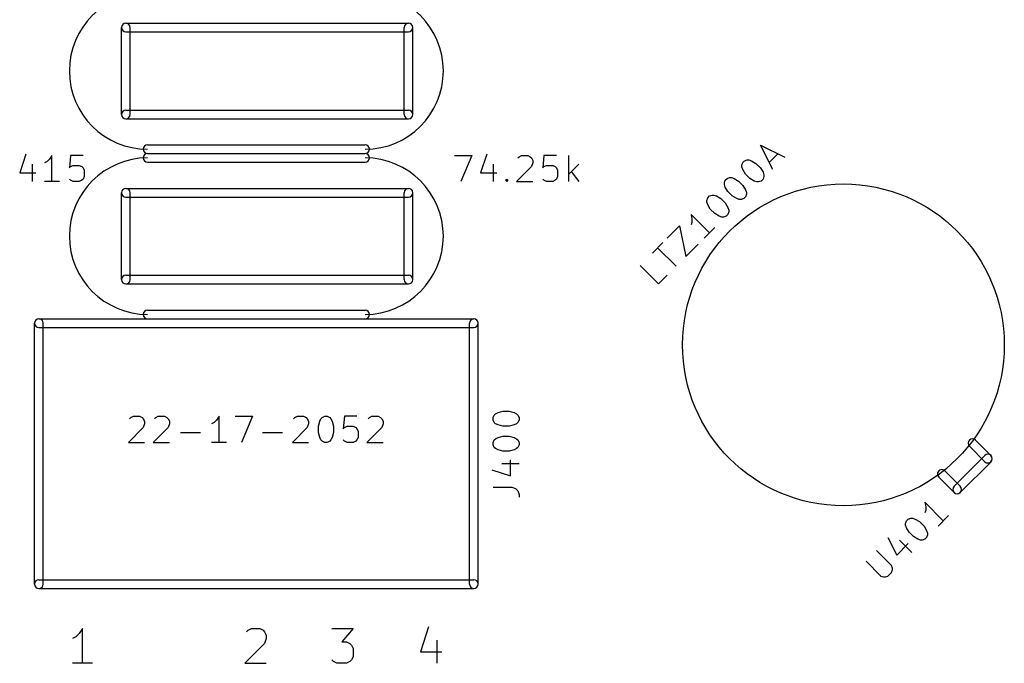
# Model space of a CAD drawing. Extents: x 182.9 to 232.4, y -159.8 to -119.6.
# Tile 2 of 4: x 200.1 to 228.9, y -159.8 to -141. Entities that reach past the tile are written whole.
import ezdxf

# ---------------------------------------------------------------- set-up
doc = ezdxf.new("R2010")
doc.units = 0
doc.header["$MEASUREMENT"] = 0
doc.layers.add('BLACK', color=250, linetype='CONTINUOUS')

msp = doc.modelspace()

# ---------------------------------------------------------------- linework, layer by layer
at = {"layer": 'BLACK'}
for p, q in [((203.2, -141.097), (211.455, -141.097)), ((203.073, -143.764), (203.073, -141.224)), ((203.2, -141.351), (211.455, -141.351)), ((203.327, -143.764), (203.327, -141.224)), ((211.328, -143.764), (211.328, -141.224)), ((211.582, -143.764), (211.582, -141.224)), ((203.2, -143.637), (211.455, -143.637)), ((203.2, -143.891), (211.455, -143.891)), ((200.279, -144.925), (200.098, -145.469)), ((203.835, -144.653), (210.185, -144.653)), ((203.835, -144.907), (210.185, -144.907)), ((203.835, -144.907), (210.185, -144.907)), ((213.741, -144.925), (213.56, -145.469)), ((222.09, -145.376), (221.731, -144.658)), ((221.731, -144.658), (222.449, -145.017)), ((221.987, -145.171), (222.244, -144.915)), ((200.46, -145.215), (200.46, -145.723)), ((200.896, -145.143), (200.823, -145.179)), ((200.968, -145.07), (200.896, -145.143)), ((201.041, -144.961), (200.968, -145.07)), ((201.041, -145.723), (201.041, -144.961)), ((201.585, -144.961), (201.549, -145.324)), ((201.948, -144.961), (201.585, -144.961)), ((203.835, -145.161), (210.185, -145.161)), ((212.798, -144.961), (213.306, -144.961)), ((213.306, -144.961), (212.979, -145.723)), ((213.922, -145.215), (213.922, -145.723)), ((214.648, -145.034), (214.684, -144.998)), ((214.684, -144.998), (214.757, -144.961)), ((214.757, -144.961), (214.938, -144.961)), ((214.938, -144.961), (215.011, -144.998)), ((215.011, -144.998), (215.047, -145.034)), ((215.047, -145.034), (215.084, -145.107)), ((215.084, -145.179), (215.047, -145.288)), ((215.084, -145.107), (215.084, -145.179)), ((215.41, -144.961), (215.374, -145.324)), ((215.773, -144.961), (215.41, -144.961)), ((216.136, -145.723), (216.136, -144.961)), ((216.426, -145.215), (216.136, -145.506)), ((221.192, -145.248), (221.217, -145.171)), ((221.217, -145.171), (221.269, -145.12)), ((221.269, -145.12), (221.346, -145.094)), ((221.346, -145.094), (221.397, -145.094)), ((221.397, -145.094), (221.474, -145.12)), ((221.474, -145.12), (221.602, -145.197)), ((221.602, -145.197), (221.731, -145.325)), ((200.098, -145.469), (200.569, -145.469)), ((201.549, -145.324), (201.585, -145.288)), ((201.585, -145.288), (201.658, -145.252)), ((201.658, -145.252), (201.839, -145.252)), ((201.839, -145.252), (201.912, -145.288)), ((201.912, -145.288), (201.948, -145.324)), ((201.948, -145.324), (201.984, -145.397)), ((201.984, -145.397), (201.984, -145.578)), ((213.56, -145.469), (214.031, -145.469)), ((215.047, -145.288), (214.612, -145.723)), ((215.374, -145.324), (215.41, -145.288)), ((215.41, -145.288), (215.483, -145.252)), ((215.483, -145.252), (215.664, -145.252)), ((215.664, -145.252), (215.737, -145.288)), ((215.737, -145.288), (215.773, -145.324)), ((215.773, -145.324), (215.809, -145.397)), ((215.809, -145.397), (215.809, -145.578)), ((216.208, -145.433), (216.426, -145.723)), ((221.192, -145.299), (221.192, -145.248)), ((221.217, -145.376), (221.192, -145.299)), ((221.294, -145.505), (221.217, -145.376)), ((221.423, -145.633), (221.294, -145.505)), ((221.731, -145.325), (221.807, -145.453)), ((221.807, -145.453), (221.833, -145.53)), ((201.259, -145.723), (200.823, -145.723)), ((201.585, -145.687), (201.549, -145.651)), ((201.658, -145.723), (201.585, -145.687)), ((201.839, -145.723), (201.658, -145.723)), ((201.912, -145.687), (201.839, -145.723)), ((201.948, -145.651), (201.912, -145.687)), ((201.984, -145.578), (201.948, -145.651)), ((214.285, -145.687), (214.322, -145.651)), ((214.322, -145.723), (214.285, -145.687)), ((214.322, -145.651), (214.358, -145.687)), ((214.322, -145.651), (214.322, -145.723)), ((214.358, -145.687), (214.322, -145.723)), ((214.612, -145.723), (215.084, -145.723)), ((215.41, -145.687), (215.374, -145.651)), ((215.483, -145.723), (215.41, -145.687)), ((215.664, -145.723), (215.483, -145.723)), ((215.737, -145.687), (215.664, -145.723)), ((215.773, -145.651), (215.737, -145.687)), ((215.809, -145.578), (215.773, -145.651)), ((220.679, -145.761), (220.704, -145.684)), ((220.679, -145.813), (220.679, -145.761)), ((220.704, -145.684), (220.756, -145.633)), ((220.756, -145.633), (220.832, -145.607)), ((220.832, -145.607), (220.884, -145.607)), ((220.884, -145.607), (220.961, -145.633)), ((220.961, -145.633), (221.089, -145.71)), ((221.089, -145.71), (221.217, -145.838)), ((221.551, -145.71), (221.423, -145.633)), ((221.628, -145.736), (221.551, -145.71)), ((221.679, -145.736), (221.628, -145.736)), ((221.756, -145.71), (221.679, -145.736)), ((221.807, -145.659), (221.756, -145.71)), ((221.833, -145.582), (221.807, -145.659)), ((221.833, -145.53), (221.833, -145.582)), ((203.073, -148.59), (203.073, -146.05)), ((203.2, -145.923), (211.455, -145.923)), ((203.327, -148.59), (203.327, -146.05)), ((211.328, -148.59), (211.328, -146.05)), ((211.582, -148.59), (211.582, -146.05)), ((220.704, -145.89), (220.679, -145.813)), ((220.781, -146.018), (220.704, -145.89)), ((220.909, -146.146), (220.781, -146.018)), ((221.217, -145.838), (221.294, -145.967)), ((221.294, -145.967), (221.32, -146.044)), ((221.32, -146.044), (221.32, -146.095)), ((203.2, -146.177), (211.455, -146.177)), ((220.165, -146.274), (220.191, -146.198)), ((220.165, -146.326), (220.165, -146.274)), ((220.191, -146.403), (220.165, -146.326)), ((220.191, -146.198), (220.242, -146.146)), ((220.242, -146.146), (220.319, -146.121)), ((220.319, -146.121), (220.371, -146.121)), ((220.371, -146.121), (220.448, -146.146)), ((220.448, -146.146), (220.576, -146.223)), ((220.576, -146.223), (220.704, -146.351)), ((220.704, -146.351), (220.781, -146.48)), ((221.038, -146.223), (220.909, -146.146)), ((221.115, -146.249), (221.038, -146.223)), ((221.166, -146.249), (221.115, -146.249)), ((221.243, -146.223), (221.166, -146.249)), ((221.294, -146.172), (221.243, -146.223)), ((221.32, -146.095), (221.294, -146.172)), ((220.268, -146.531), (220.191, -146.403)), ((220.396, -146.659), (220.268, -146.531)), ((220.781, -146.48), (220.807, -146.557)), ((220.807, -146.608), (220.781, -146.685)), ((220.807, -146.557), (220.807, -146.608)), ((220.242, -147.224), (219.704, -146.685)), ((219.704, -146.685), (219.729, -146.813)), ((219.729, -146.916), (219.704, -146.993)), ((219.729, -146.813), (219.729, -146.916)), ((220.525, -146.736), (220.396, -146.659)), ((220.602, -146.762), (220.525, -146.736)), ((220.653, -146.762), (220.602, -146.762)), ((220.73, -146.736), (220.653, -146.762)), ((220.781, -146.685), (220.73, -146.736)), ((219.011, -147.378), (219.37, -147.019)), ((219.37, -147.019), (219.55, -147.917)), ((220.396, -147.07), (220.088, -147.378)), ((218.575, -147.814), (218.883, -147.506)), ((219.267, -148.199), (218.729, -147.66)), ((219.55, -147.917), (219.909, -147.557)), ((218.754, -148.712), (218.215, -148.173)), ((203.2, -148.463), (211.455, -148.463)), ((219.011, -148.455), (218.754, -148.712)), ((203.2, -148.717), (211.455, -148.717)), ((203.835, -149.479), (210.185, -149.479)), ((200.66, -149.733), (213.36, -149.733)), ((203.835, -149.733), (210.185, -149.733)), ((200.533, -157.48), (200.533, -149.86)), ((200.66, -149.987), (213.36, -149.987)), ((200.787, -157.48), (200.787, -149.86)), ((213.233, -157.48), (213.233, -149.86)), ((213.487, -157.48), (213.487, -149.86)), ((203.309, -152.654), (203.345, -152.618)), ((203.345, -152.618), (203.418, -152.581)), ((203.418, -152.581), (203.599, -152.581)), ((203.599, -152.581), (203.672, -152.618)), ((203.672, -152.618), (203.708, -152.654)), ((203.708, -152.654), (203.744, -152.727)), ((204.035, -152.654), (204.071, -152.618)), ((204.071, -152.618), (204.143, -152.581)), ((204.143, -152.581), (204.325, -152.581)), ((204.325, -152.581), (204.397, -152.618)), ((204.397, -152.618), (204.434, -152.654)), ((204.434, -152.654), (204.47, -152.727)), ((205.849, -152.69), (205.776, -152.763)), ((205.921, -152.581), (205.849, -152.69)), ((205.921, -153.343), (205.921, -152.581)), ((206.393, -152.581), (206.901, -152.581)), ((206.901, -152.581), (206.575, -153.343)), ((208.099, -152.654), (208.135, -152.618)), ((208.135, -152.618), (208.207, -152.581)), ((208.207, -152.581), (208.389, -152.581)), ((208.389, -152.581), (208.461, -152.618)), ((208.461, -152.618), (208.498, -152.654)), ((208.498, -152.654), (208.534, -152.727)), ((208.861, -152.727), (208.897, -152.654)), ((208.897, -152.654), (208.933, -152.618)), ((208.933, -152.618), (209.006, -152.581)), ((209.006, -152.581), (209.078, -152.581)), ((209.078, -152.581), (209.151, -152.618)), ((209.151, -152.618), (209.187, -152.654)), ((209.187, -152.654), (209.223, -152.727)), ((209.586, -152.581), (209.55, -152.944)), ((209.949, -152.581), (209.586, -152.581)), ((210.276, -152.654), (210.312, -152.618)), ((210.312, -152.618), (210.385, -152.581)), ((210.385, -152.581), (210.566, -152.581)), ((210.566, -152.581), (210.639, -152.618)), ((210.639, -152.618), (210.675, -152.654)), ((210.675, -152.654), (210.711, -152.727)), ((213.922, -152.618), (213.959, -152.545)), ((213.922, -152.69), (213.922, -152.618)), ((213.959, -152.763), (213.922, -152.69)), ((213.959, -152.545), (213.995, -152.509)), ((213.995, -152.509), (214.068, -152.473)), ((214.068, -152.473), (214.213, -152.436)), ((214.213, -152.436), (214.394, -152.436)), ((214.394, -152.436), (214.539, -152.473)), ((214.539, -152.473), (214.612, -152.509)), ((214.612, -152.509), (214.648, -152.545)), ((214.648, -152.545), (214.684, -152.618)), ((214.684, -152.69), (214.648, -152.763)), ((214.684, -152.618), (214.684, -152.69)), ((203.708, -152.908), (203.273, -153.343)), ((203.744, -152.799), (203.708, -152.908)), ((203.744, -152.727), (203.744, -152.799)), ((204.434, -152.908), (203.998, -153.343)), ((204.47, -152.799), (204.434, -152.908)), ((204.47, -152.727), (204.47, -152.799)), ((205.776, -152.763), (205.704, -152.799)), ((208.498, -152.908), (208.062, -153.343)), ((208.534, -152.799), (208.498, -152.908)), ((208.534, -152.727), (208.534, -152.799)), ((208.824, -152.872), (208.861, -152.727)), ((208.824, -153.053), (208.824, -152.872)), ((209.223, -152.727), (209.26, -152.872)), ((209.26, -152.872), (209.26, -153.053)), ((209.55, -152.944), (209.586, -152.908)), ((209.586, -152.908), (209.659, -152.872)), ((209.659, -152.872), (209.84, -152.872)), ((209.84, -152.872), (209.913, -152.908)), ((209.913, -152.908), (209.949, -152.944)), ((209.949, -152.944), (209.985, -153.017)), ((210.675, -152.908), (210.239, -153.343)), ((210.711, -152.799), (210.675, -152.908)), ((210.711, -152.727), (210.711, -152.799)), ((213.995, -152.799), (213.959, -152.763)), ((214.068, -152.835), (213.995, -152.799)), ((214.213, -152.872), (214.068, -152.835)), ((214.394, -152.872), (214.213, -152.872)), ((214.539, -152.835), (214.394, -152.872)), ((214.612, -152.799), (214.539, -152.835)), ((214.648, -152.763), (214.612, -152.799)), ((204.797, -153.053), (205.377, -153.053)), ((207.191, -153.053), (207.772, -153.053)), ((208.861, -153.198), (208.824, -153.053)), ((208.897, -153.271), (208.861, -153.198)), ((209.223, -153.198), (209.187, -153.271)), ((209.26, -153.053), (209.223, -153.198)), ((209.985, -153.198), (209.949, -153.271)), ((209.985, -153.017), (209.985, -153.198)), ((213.959, -153.271), (213.995, -153.235)), ((213.995, -153.235), (214.068, -153.198)), ((214.068, -153.198), (214.213, -153.162)), ((214.213, -153.162), (214.394, -153.162)), ((214.394, -153.162), (214.539, -153.198)), ((214.539, -153.198), (214.612, -153.235)), ((214.612, -153.235), (214.648, -153.271)), ((203.273, -153.343), (203.744, -153.343)), ((203.998, -153.343), (204.47, -153.343)), ((206.139, -153.343), (205.704, -153.343)), ((208.062, -153.343), (208.534, -153.343)), ((208.933, -153.307), (208.897, -153.271)), ((209.006, -153.343), (208.933, -153.307)), ((209.078, -153.343), (209.006, -153.343)), ((209.151, -153.307), (209.078, -153.343)), ((209.187, -153.271), (209.151, -153.307)), ((209.586, -153.307), (209.55, -153.271)), ((209.659, -153.343), (209.586, -153.307)), ((209.84, -153.343), (209.659, -153.343)), ((209.913, -153.307), (209.84, -153.343)), ((209.949, -153.271), (209.913, -153.307)), ((210.239, -153.343), (210.711, -153.343)), ((213.922, -153.343), (213.959, -153.271)), ((213.922, -153.416), (213.922, -153.343)), ((213.959, -153.489), (213.922, -153.416)), ((213.995, -153.525), (213.959, -153.489)), ((214.068, -153.561), (213.995, -153.525)), ((214.612, -153.525), (214.539, -153.561)), ((214.648, -153.489), (214.612, -153.525)), ((214.648, -153.271), (214.684, -153.343)), ((214.684, -153.416), (214.648, -153.489)), ((214.684, -153.343), (214.684, -153.416)), ((228.285, -153.908), (227.837, -153.458)), ((228.465, -153.728), (228.017, -153.279)), ((214.213, -153.597), (214.068, -153.561)), ((214.394, -153.597), (214.213, -153.597)), ((214.539, -153.561), (214.394, -153.597)), ((228.286, -153.728), (227.388, -154.626)), ((214.176, -153.96), (214.684, -153.96)), ((214.43, -154.323), (214.43, -153.851)), ((228.466, -153.907), (227.567, -154.806)), ((213.886, -154.142), (214.43, -154.323)), ((227.388, -154.806), (226.939, -154.357)), ((227.567, -154.626), (227.118, -154.177)), ((213.922, -154.65), (214.467, -154.65)), ((214.467, -154.65), (214.576, -154.686)), ((214.576, -154.686), (214.648, -154.759)), ((214.648, -154.759), (214.684, -154.867)), ((214.684, -154.867), (214.684, -154.94)), ((227.073, -155.633), (226.535, -155.094)), ((226.535, -155.094), (226.56, -155.222)), ((226.56, -155.222), (226.56, -155.325)), ((226.047, -155.581), (226.124, -155.556)), ((226.124, -155.556), (226.175, -155.556)), ((226.175, -155.556), (226.252, -155.581)), ((226.56, -155.325), (226.535, -155.402)), ((227.227, -155.479), (226.92, -155.787)), ((225.97, -155.71), (225.996, -155.633)), ((225.97, -155.761), (225.97, -155.71)), ((225.996, -155.838), (225.97, -155.761)), ((225.996, -155.633), (226.047, -155.581)), ((226.073, -155.966), (225.996, -155.838)), ((226.252, -155.581), (226.381, -155.658)), ((226.381, -155.658), (226.509, -155.787)), ((226.509, -155.787), (226.586, -155.915)), ((225.457, -156.12), (225.714, -156.633)), ((226.201, -156.095), (226.073, -155.966)), ((226.329, -156.172), (226.201, -156.095)), ((226.586, -156.12), (226.535, -156.172)), ((226.586, -155.915), (226.612, -155.992)), ((226.612, -156.043), (226.586, -156.12)), ((226.612, -155.992), (226.612, -156.043)), ((225.714, -156.633), (226.047, -156.3)), ((225.791, -156.197), (226.15, -156.556)), ((226.406, -156.197), (226.329, -156.172)), ((226.458, -156.197), (226.406, -156.197)), ((226.535, -156.172), (226.458, -156.197)), ((225.56, -156.941), (225.123, -156.505)), ((224.816, -156.813), (225.252, -157.249)), ((225.585, -157.018), (225.56, -156.941)), ((225.252, -157.249), (225.329, -157.275)), ((225.329, -157.275), (225.38, -157.275)), ((225.38, -157.275), (225.457, -157.249)), ((225.457, -157.249), (225.56, -157.147)), ((225.56, -157.147), (225.585, -157.07)), ((225.585, -157.07), (225.585, -157.018)), ((200.66, -157.353), (213.36, -157.353)), ((200.66, -157.607), (213.36, -157.607)), ((212.042, -158.732), (211.8, -159.458)), ((201.833, -158.925), (201.736, -159.022)), ((201.93, -158.78), (201.833, -158.925)), ((201.93, -159.796), (201.93, -158.78)), ((206.72, -158.877), (206.768, -158.829)), ((206.768, -158.829), (206.865, -158.78)), ((206.865, -158.78), (207.107, -158.78)), ((207.107, -158.78), (207.204, -158.829)), ((207.204, -158.829), (207.252, -158.877)), ((207.252, -158.877), (207.3, -158.974)), ((207.3, -158.974), (207.3, -159.071)), ((209.211, -158.78), (209.84, -158.78)), ((209.84, -158.78), (209.502, -159.167)), ((201.736, -159.022), (201.64, -159.071)), ((207.252, -159.216), (206.671, -159.796)), ((207.3, -159.071), (207.252, -159.216)), ((209.502, -159.167), (209.647, -159.167)), ((209.647, -159.167), (209.744, -159.216)), ((209.744, -159.216), (209.792, -159.264)), ((209.792, -159.264), (209.84, -159.361)), ((212.284, -159.119), (212.284, -159.796)), ((209.84, -159.361), (209.84, -159.603)), ((211.8, -159.458), (212.429, -159.458)), ((202.22, -159.796), (201.64, -159.796)), ((206.671, -159.796), (207.3, -159.796)), ((209.26, -159.748), (209.211, -159.699)), ((209.356, -159.796), (209.26, -159.748)), ((209.647, -159.796), (209.356, -159.796)), ((209.744, -159.748), (209.647, -159.796)), ((209.792, -159.699), (209.744, -159.748)), ((209.84, -159.603), (209.792, -159.699))]:
    msp.add_line(p, q, dxfattribs=at)
msp.add_circle((224.155, -150.495), 4.699, dxfattribs=at)
for centre, radius, start, end in [((203.835, -142.494), 2.286, 90, 180), ((210.185, -142.494), 2.286, 0, 90), ((203.2, -141.224), 0.127, 90, 270), ((203.2, -141.224), 0.127, 360, 540), ((211.455, -141.224), 0.127, 360, 540), ((211.455, -141.224), 0.127, 270, 450), ((203.835, -142.494), 2.286, -180, -90), ((203.835, -142.494), 2.286, -180, -90), ((210.185, -142.494), 2.286, -90, 0), ((203.2, -143.764), 0.127, 90, 270), ((203.2, -143.764), 0.127, 180, 360), ((211.455, -143.764), 0.127, 180, 360), ((211.455, -143.764), 0.127, 270, 450), ((203.835, -144.78), 0.127, 90, 270), ((203.835, -145.034), 0.127, 90, 270), ((210.185, -144.78), 0.127, 270, 450), ((210.185, -145.034), 0.127, 270, 450), ((203.835, -147.32), 2.286, 90, 180), ((210.185, -147.32), 2.286, 0, 90), ((203.2, -146.05), 0.127, 90, 270), ((203.2, -146.05), 0.127, 360, 540), ((211.455, -146.05), 0.127, 360, 540), ((211.455, -146.05), 0.127, 270, 450), ((203.835, -147.32), 2.286, -180, -90), ((203.835, -147.32), 2.286, -180, -90), ((210.185, -147.32), 2.286, -90, 0), ((203.2, -148.59), 0.127, 90, 270), ((203.2, -148.59), 0.127, 180, 360), ((211.455, -148.59), 0.127, 180, 360), ((211.455, -148.59), 0.127, 270, 450), ((203.835, -149.606), 0.127, 90, 270), ((210.185, -149.606), 0.127, 270, 450), ((200.66, -149.86), 0.127, 90, 270), ((200.66, -149.86), 0.127, 360, 540), ((213.36, -149.86), 0.127, 360, 540), ((213.36, -149.86), 0.127, 270, 450), ((227.927, -153.368), 0.127, 404.9, 584.9), ((228.375, -153.818), 0.127, 224.9, 404.9), ((228.376, -153.818), 0.127, -45, 135), ((227.029, -154.267), 0.127, 405, 585), ((227.478, -154.716), 0.127, 135, 315), ((227.478, -154.716), 0.127, 225, 405), ((200.66, -157.48), 0.127, 90, 270), ((200.66, -157.48), 0.127, 180, 360), ((213.36, -157.48), 0.127, 180, 360), ((213.36, -157.48), 0.127, 270, 450)]:
    msp.add_arc(centre, radius, start, end, dxfattribs=at)

doc.saveas('drawing.dxf')
